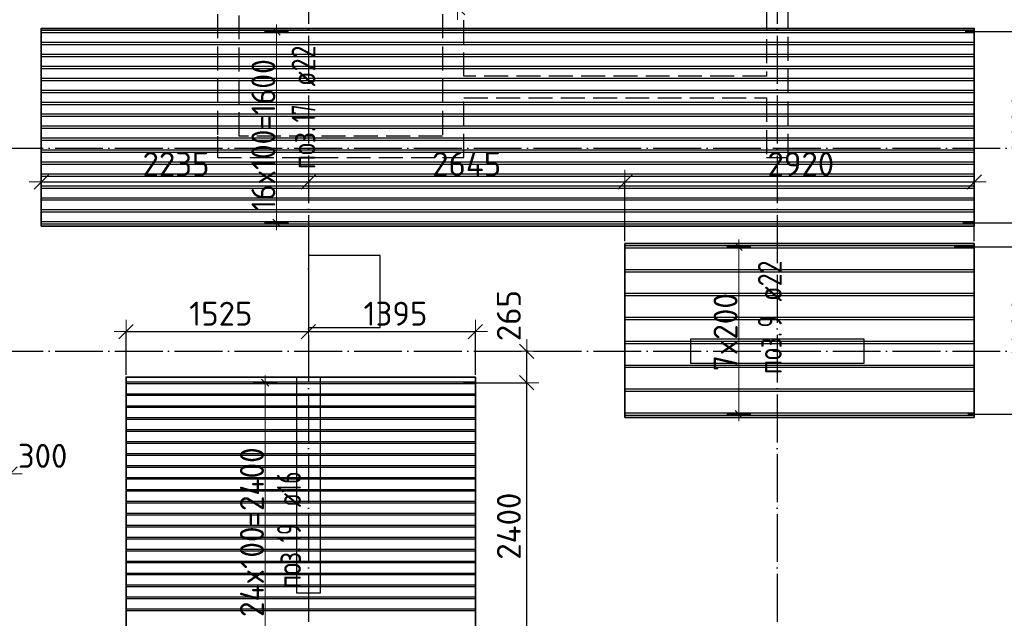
# Model space of a CAD drawing. Header units: millimetres. Extents: x 13527 to 139154, y -122592 to 61893.
# Tile 56 of 128: x 83406 to 91638, y -25534 to -20526. Entities that reach past the tile are written whole.
import ezdxf

# ---------------------------------------------------------------- set-up
doc = ezdxf.new("R2010")
doc.units = ezdxf.units.MM
doc.header["$PDMODE"] = 65
for name, pattern in [('______11', [500, 400, -50, 0, -50]), ('______2', [270, 200, -70]), ('______5', [1100, 800, -100, 100, -100])]:
    doc.linetypes.add(name, pattern=pattern)
doc.layers.add('Арм.стержн. Доп. Арм. ниж.зоны Х', color=7, linetype='Continuous', lineweight=35, true_color=0xff1cff)
doc.layers.add('Осевая линия_ общее', color=7, linetype='______5', lineweight=13, true_color=0xa0a0a0)
for name, color, linetype, lineweight in [('Колонна (1)', 7, 'Continuous', 35), ('Колонна (2)', 7, 'Continuous', 35), ('Размерная линия_ общее_1', 7, 'Continuous', 13), ('Стена_ общее', 7, 'Continuous', 35), ('Фундамент_ общее', 7, 'Continuous', 35)]:
    doc.layers.add(name, color=color, linetype=linetype, lineweight=lineweight)
doc.styles.add('ISOCPEUR', font='ISOCPEUR')
doc.dimstyles.new('DIMSTYLE_10', dxfattribs={"dimtxt": 200, "dimasz": 200, "dimexe": 0, "dimexo": 0, "dimgap": 100, "dimtad": 0, "dimdec": 0, "dimrnd": 5, "dimzin": 12, "dimdsep": 46, "dimtxsty": 'ISOCPEUR', "dimblk1": 'ALL_ML_STRICH', "dimblk2": 'ALL_ML_STRICH', "dimsah": 1, "dimcen": 0, "dimclrd": 7, "dimclre": 256, "dimclrt": 7, "dimadec": 0, "dimazin": 0, "dimtfac": 1, "dimtdec": 0, "dimtix": 1, "dimtmove": 2, "dimatfit": 3, "dimfxl": 0, "dimtvp": 1.2, "dimtzin": 0, "dimlwd": 0, "dimlwe": -3, "dimarcsym": 0})
doc.dimstyles.new('DIMSTYLE_11', dxfattribs={"dimtxt": 200, "dimasz": 200, "dimexe": 0, "dimexo": 0, "dimgap": 100, "dimtad": 0, "dimdec": 0, "dimrnd": 5, "dimzin": 12, "dimdsep": 46, "dimtxsty": 'ISOCPEUR', "dimblk1": 'ALL_ML_STRICH', "dimblk2": 'ALL_ML_STRICH', "dimsah": 1, "dimcen": 0, "dimclrd": 7, "dimclre": 256, "dimclrt": 7, "dimadec": 0, "dimazin": 0, "dimtfac": 1, "dimtdec": 0, "dimtix": 1, "dimtmove": 2, "dimatfit": 3, "dimfxl": 0, "dimtvp": 1.2, "dimtzin": 0, "dimlwd": 0, "dimlwe": -3, "dimarcsym": 0})
doc.dimstyles.new('DIMSTYLE_8', dxfattribs={"dimtxt": 200, "dimasz": 200, "dimexe": 0, "dimexo": 0, "dimgap": 100, "dimtad": 2, "dimdec": 0, "dimrnd": 5, "dimzin": 12, "dimdsep": 46, "dimtxsty": 'ISOCPEUR', "dimblk1": 'ALL_ML_STRICH', "dimblk2": 'ALL_ML_STRICH', "dimsah": 1, "dimcen": 0, "dimclrd": 7, "dimclre": 256, "dimclrt": 7, "dimadec": 0, "dimazin": 0, "dimtfac": 1, "dimtdec": 0, "dimtix": 1, "dimtmove": 2, "dimatfit": 3, "dimfxl": 0, "dimtvp": 1.2, "dimtzin": 0, "dimlwd": 0, "dimlwe": -3, "dimarcsym": 0})
doc.dimstyles.new('DIMSTYLE_9', dxfattribs={"dimtxt": 200, "dimasz": 200, "dimexe": 0, "dimexo": 0, "dimgap": 100, "dimtad": 2, "dimdec": 0, "dimrnd": 5, "dimzin": 12, "dimdsep": 46, "dimtxsty": 'ISOCPEUR', "dimblk1": 'ALL_ML_STRICH', "dimblk2": 'ALL_ML_STRICH', "dimsah": 1, "dimcen": 0, "dimclrd": 7, "dimclre": 256, "dimclrt": 7, "dimadec": 0, "dimazin": 0, "dimtfac": 1, "dimtdec": 0, "dimtix": 1, "dimtmove": 2, "dimatfit": 3, "dimfxl": 0, "dimtzin": 0, "dimlwd": 0, "dimlwe": -3, "dimarcsym": 0})

# ---------------------------------------------------------------- blocks, each defined once
blk = doc.blocks.new('СЛОЖНЫЙ_ОБЪЕКТ_1')
at = {"layer": 'Колонна (1)', "color": 9, "lineweight": -3, "true_color": 0xc7c7c7, "transparency": 33554687}
for p, q in [((85720, -23520), (85720, -25320)), ((85920, -23520), (85720, -23520)), ((85920, -25320), (85920, -23520)), ((85720, -25320), (85920, -25320))]:
    blk.add_line(p, q, dxfattribs=at)
at = {"layer": 'Колонна (2)', "color": 9, "lineweight": -3, "true_color": 0xc7c7c7, "transparency": 33554687}
for p, q in [((89015, -23200), (89015, -23400)), ((90465, -23200), (89015, -23200)), ((90465, -23400), (90465, -23200)), ((89015, -23400), (90465, -23400))]:
    blk.add_line(p, q, dxfattribs=at)
at = {"layer": 'Стена_ общее', "color": 9, "linetype": '______2', "lineweight": -3, "true_color": 0xc7c7c7, "transparency": 33554687}
for p, q in [((89650, -16100), (89650, -21000)), ((89830, -21680), (89830, -16100)), ((85060, -19940), (85060, -21500)), ((85240, -21500), (85240, -19940)), ((86940, -19940), (86940, -21500)), ((87120, -21000), (87120, -19940)), ((89650, -21000), (87120, -21000)), ((87120, -21180), (89650, -21180)), ((87120, -21680), (87120, -21180)), ((89650, -21180), (89650, -21680)), ((85060, -21500), (85060, -21680)), ((86940, -21500), (85240, -21500)), ((85060, -21680), (86940, -21680)), ((86940, -21680), (87120, -21680)), ((89650, -21680), (89830, -21680))]:
    blk.add_line(p, q, dxfattribs=at)
blk = doc.blocks.new('ALL_ML_STRICH')
at = {"color": 0, "linetype": 'ByBlock', "lineweight": -2}
for p, q in [((0, -0.5), (0, 0.5)), ((-1, 0), (0.5, 0)), ((-0.3, -0.3), (0.3, 0.3))]:
    blk.add_line(p, q, dxfattribs=at)
blk = doc.blocks.new('*D87')
at = {"layer": 'DEFPOINTS', "color": 7, "linetype": 'Continuous', "lineweight": 13, "transparency": 33554687}
for p in [(83326.4, -21988.1), (83026.4, -23753.1), (83026.4, -24326.4)]:
    blk.add_point(p, dxfattribs=at)
at = {"layer": 'Размерная линия_ общее_1', "color": 253, "linetype": 'Continuous', "lineweight": -2, "true_color": 0xa0a0a0, "transparency": 33554687}
for p, q in [((83326.4, -22008.1), (83326.4, -24326.4)), ((83026.4, -23773.1), (83026.4, -24326.4))]:
    blk.add_line(p, q, dxfattribs=at)
at = {"layer": 'Размерная линия_ общее_1', "color": 7, "linetype": 'Continuous', "lineweight": -2, "transparency": 33554687}
blk.add_line((83026.4, -24326.4), (83326.4, -24326.4), dxfattribs=at)
at = {"layer": 'Размерная линия_ общее_1', "color": 7, "linetype": 'Continuous', "lineweight": 13, "transparency": 33554687, "xscale": 200, "yscale": 200, "zscale": 200, "rotation": 180}
blk.add_blockref('ALL_ML_STRICH', (83026.4, -24326.4), dxfattribs=at)
at = {"layer": 'Размерная линия_ общее_1', "color": 7, "linetype": 'Continuous', "lineweight": 13, "transparency": 33554687, "xscale": 200, "yscale": 200, "zscale": 200}
blk.add_blockref('ALL_ML_STRICH', (83326.4, -24326.4), dxfattribs=at)
at = {"layer": 'Размерная линия_ общее_1', "color": 7, "linetype": 'Continuous', "lineweight": 13, "transparency": 33554687, "insert": (83598, -24174.9), "char_height": 200, "width": 600, "attachment_point": 5, "style": 'ISOCPEUR'}
blk.add_mtext('\\A1;{300}', dxfattribs=at)
blk = doc.blocks.new('*D92')
at = {"layer": 'DEFPOINTS', "color": 7, "linetype": 'Continuous', "lineweight": 13, "transparency": 33554687}
for p in [(85820, -23100), (84295.9, -23135.8), (84295.9, -23516.2)]:
    blk.add_point(p, dxfattribs=at)
at = {"layer": 'Размерная линия_ общее_1', "color": 253, "linetype": 'Continuous', "lineweight": -2, "true_color": 0xa0a0a0, "transparency": 33554687}
for p, q in [((85820, -23080), (85820, -23135.8)), ((84295.9, -23496.2), (84295.9, -23135.8))]:
    blk.add_line(p, q, dxfattribs=at)
at = {"layer": 'Размерная линия_ общее_1', "color": 7, "linetype": 'Continuous', "lineweight": -2, "transparency": 33554687}
blk.add_line((84295.9, -23135.8), (85820, -23135.8), dxfattribs=at)
at = {"layer": 'Размерная линия_ общее_1', "color": 7, "linetype": 'Continuous', "lineweight": 13, "transparency": 33554687, "xscale": 200, "yscale": 200, "zscale": 200, "rotation": 180}
blk.add_blockref('ALL_ML_STRICH', (84295.9, -23135.8), dxfattribs=at)
at = {"layer": 'Размерная линия_ общее_1', "color": 7, "linetype": 'Continuous', "lineweight": 13, "transparency": 33554687, "xscale": 200, "yscale": 200, "zscale": 200}
blk.add_blockref('ALL_ML_STRICH', (85820, -23135.8), dxfattribs=at)
at = {"layer": 'Размерная линия_ общее_1', "color": 7, "linetype": 'Continuous', "lineweight": 13, "transparency": 33554687, "insert": (85088, -22985.8), "char_height": 200, "width": 800, "attachment_point": 5, "style": 'ISOCPEUR'}
blk.add_mtext('\\A1;{1525}', dxfattribs=at)
blk = doc.blocks.new('*D93')
at = {"layer": 'DEFPOINTS', "color": 7, "linetype": 'Continuous', "lineweight": 13, "transparency": 33554687}
for p in [(85820, -23100), (85820, -23135.8), (87215.9, -23516.2)]:
    blk.add_point(p, dxfattribs=at)
at = {"layer": 'Размерная линия_ общее_1', "color": 253, "linetype": 'Continuous', "lineweight": -2, "true_color": 0xa0a0a0, "transparency": 33554687}
for p, q in [((85820, -23080), (85820, -23135.8)), ((87215.9, -23496.2), (87215.9, -23135.8))]:
    blk.add_line(p, q, dxfattribs=at)
at = {"layer": 'Размерная линия_ общее_1', "color": 7, "linetype": 'Continuous', "lineweight": -2, "transparency": 33554687}
blk.add_line((85820, -23135.8), (87215.9, -23135.8), dxfattribs=at)
at = {"layer": 'Размерная линия_ общее_1', "color": 7, "linetype": 'Continuous', "lineweight": 13, "transparency": 33554687, "xscale": 200, "yscale": 200, "zscale": 200, "rotation": 180}
blk.add_blockref('ALL_ML_STRICH', (85820, -23135.8), dxfattribs=at)
at = {"layer": 'Размерная линия_ общее_1', "color": 7, "linetype": 'Continuous', "lineweight": 13, "transparency": 33554687, "xscale": 200, "yscale": 200, "zscale": 200}
blk.add_blockref('ALL_ML_STRICH', (87215.9, -23135.8), dxfattribs=at)
at = {"layer": 'Размерная линия_ общее_1', "color": 7, "linetype": 'Continuous', "lineweight": 13, "transparency": 33554687, "insert": (86548, -22985.8), "char_height": 200, "width": 800, "attachment_point": 5, "style": 'ISOCPEUR'}
blk.add_mtext('\\A1;{1395}', dxfattribs=at)
blk = doc.blocks.new('*D94')
at = {"layer": 'DEFPOINTS', "color": 7, "linetype": 'Continuous', "lineweight": 13, "transparency": 33554687}
for p in [(87096.3, -23563.2), (87031.7, -25963.2), (87645.7, -25963.2)]:
    blk.add_point(p, dxfattribs=at)
at = {"layer": 'Размерная линия_ общее_1', "color": 253, "linetype": 'Continuous', "lineweight": -2, "true_color": 0xa0a0a0, "transparency": 33554687}
for p, q in [((87116.3, -23563.2), (87645.7, -23563.2)), ((87051.7, -25963.2), (87645.7, -25963.2))]:
    blk.add_line(p, q, dxfattribs=at)
at = {"layer": 'Размерная линия_ общее_1', "color": 7, "linetype": 'Continuous', "lineweight": -2, "transparency": 33554687}
blk.add_line((87645.7, -25963.2), (87645.7, -23563.2), dxfattribs=at)
at = {"layer": 'Размерная линия_ общее_1', "color": 7, "linetype": 'Continuous', "lineweight": 13, "transparency": 33554687, "xscale": 200, "yscale": 200, "zscale": 200}
for p, rotation in [((87645.7, -23563.2), 90), ((87645.7, -25963.2), 270)]:
    blk.add_blockref('ALL_ML_STRICH', p, dxfattribs=dict(at, rotation=rotation))
at = {"layer": 'Размерная линия_ общее_1', "color": 7, "linetype": 'Continuous', "lineweight": 13, "transparency": 33554687, "insert": (87495.7, -24763.2), "char_height": 200, "width": 800, "attachment_point": 5, "rotation": 90, "style": 'ISOCPEUR'}
blk.add_mtext('\\A1;{2400}', dxfattribs=at)
blk = doc.blocks.new('*D95')
at = {"layer": 'DEFPOINTS', "color": 7, "linetype": 'Continuous', "lineweight": 13, "transparency": 33554687}
for p in [(87678, -23300), (87096.3, -23563.2), (87645.7, -23563.2)]:
    blk.add_point(p, dxfattribs=at)
at = {"layer": 'Размерная линия_ общее_1', "color": 253, "linetype": 'Continuous', "lineweight": -2, "true_color": 0xa0a0a0, "transparency": 33554687}
for p, q in [((87658, -23300), (87645.7, -23300)), ((87116.3, -23563.2), (87645.7, -23563.2))]:
    blk.add_line(p, q, dxfattribs=at)
at = {"layer": 'Размерная линия_ общее_1', "color": 7, "linetype": 'Continuous', "lineweight": -2, "transparency": 33554687}
blk.add_line((87645.7, -23563.2), (87645.7, -23300), dxfattribs=at)
at = {"layer": 'Размерная линия_ общее_1', "color": 7, "linetype": 'Continuous', "lineweight": 13, "transparency": 33554687, "xscale": 200, "yscale": 200, "zscale": 200}
for p, rotation in [((87645.7, -23300), 90), ((87645.7, -23563.2), 270)]:
    blk.add_blockref('ALL_ML_STRICH', p, dxfattribs=dict(at, rotation=rotation))
at = {"layer": 'Размерная линия_ общее_1', "color": 7, "linetype": 'Continuous', "lineweight": 13, "transparency": 33554687, "insert": (87495.5, -23001.9), "char_height": 200, "width": 600, "attachment_point": 5, "rotation": 90, "style": 'ISOCPEUR'}
blk.add_mtext('\\A1;{265}', dxfattribs=at)
blk = doc.blocks.new('*D118')
at = {"layer": 'DEFPOINTS', "color": 7, "linetype": 'Continuous', "lineweight": 13, "transparency": 33554687}
for p in [(91198.7, -22426.1), (91312.5, -23826.1), (91949.6, -23826.1)]:
    blk.add_point(p, dxfattribs=at)
at = {"layer": 'Размерная линия_ общее_1', "color": 253, "linetype": 'Continuous', "lineweight": -2, "true_color": 0xa0a0a0, "transparency": 33554687}
for p, q in [((91218.7, -22426.1), (91949.6, -22426.1)), ((91332.5, -23826.1), (91949.6, -23826.1))]:
    blk.add_line(p, q, dxfattribs=at)
at = {"layer": 'Размерная линия_ общее_1', "color": 7, "linetype": 'Continuous', "lineweight": -2, "transparency": 33554687}
blk.add_line((91949.6, -23826.1), (91949.6, -22426.1), dxfattribs=at)
at = {"layer": 'Размерная линия_ общее_1', "color": 7, "linetype": 'Continuous', "lineweight": 13, "transparency": 33554687, "xscale": 200, "yscale": 200, "zscale": 200}
for p, rotation in [((91949.6, -22426.1), 90), ((91949.6, -23826.1), 270)]:
    blk.add_blockref('ALL_ML_STRICH', p, dxfattribs=dict(at, rotation=rotation))
at = {"layer": 'Размерная линия_ общее_1', "color": 7, "linetype": 'Continuous', "lineweight": 13, "transparency": 33554687, "insert": (91799.6, -23106.1), "char_height": 200, "width": 800, "attachment_point": 5, "rotation": 90, "style": 'ISOCPEUR'}
blk.add_mtext('\\A1;{1400}', dxfattribs=at)
blk = doc.blocks.new('*D119')
at = {"layer": 'DEFPOINTS', "color": 7, "linetype": 'Continuous', "lineweight": 13, "transparency": 33554687}
for p in [(91271.1, -22226.1), (91198.7, -22426.1), (91949.6, -22426.1)]:
    blk.add_point(p, dxfattribs=at)
at = {"layer": 'Размерная линия_ общее_1', "color": 253, "linetype": 'Continuous', "lineweight": -2, "true_color": 0xa0a0a0, "transparency": 33554687}
for p, q in [((91291.1, -22226.1), (91949.6, -22226.1)), ((91218.7, -22426.1), (91949.6, -22426.1))]:
    blk.add_line(p, q, dxfattribs=at)
at = {"layer": 'Размерная линия_ общее_1', "color": 7, "linetype": 'Continuous', "lineweight": -2, "transparency": 33554687}
blk.add_line((91949.6, -22426.1), (91949.6, -22226.1), dxfattribs=at)
at = {"layer": 'Размерная линия_ общее_1', "color": 7, "linetype": 'Continuous', "lineweight": 13, "transparency": 33554687, "xscale": 200, "yscale": 200, "zscale": 200}
for p, rotation in [((91949.6, -22226.1), 90), ((91949.6, -22426.1), 270)]:
    blk.add_blockref('ALL_ML_STRICH', p, dxfattribs=dict(at, rotation=rotation))
at = {"layer": 'Размерная линия_ общее_1', "color": 7, "linetype": 'Continuous', "lineweight": 13, "transparency": 33554687, "insert": (92349.6, -21616.1), "char_height": 200, "width": 600, "attachment_point": 5, "rotation": 90, "style": 'ISOCPEUR'}
blk.add_mtext('\\A1;{200}', dxfattribs=at)
blk = doc.blocks.new('*D120')
at = {"layer": 'DEFPOINTS', "color": 7, "linetype": 'Continuous', "lineweight": 13, "transparency": 33554687}
for p in [(91289.1, -20626.1), (91271.1, -22226.1), (91949.6, -22226.1)]:
    blk.add_point(p, dxfattribs=at)
at = {"layer": 'Размерная линия_ общее_1', "color": 253, "linetype": 'Continuous', "lineweight": -2, "true_color": 0xa0a0a0, "transparency": 33554687}
for p, q in [((91309.1, -20626.1), (91949.6, -20626.1)), ((91291.1, -22226.1), (91949.6, -22226.1))]:
    blk.add_line(p, q, dxfattribs=at)
at = {"layer": 'Размерная линия_ общее_1', "color": 7, "linetype": 'Continuous', "lineweight": -2, "transparency": 33554687}
blk.add_line((91949.6, -22226.1), (91949.6, -20626.1), dxfattribs=at)
at = {"layer": 'Размерная линия_ общее_1', "color": 7, "linetype": 'Continuous', "lineweight": 13, "transparency": 33554687, "xscale": 200, "yscale": 200, "zscale": 200}
for p, rotation in [((91949.6, -20626.1), 90), ((91949.6, -22226.1), 270)]:
    blk.add_blockref('ALL_ML_STRICH', p, dxfattribs=dict(at, rotation=rotation))
at = {"layer": 'Размерная линия_ общее_1', "color": 7, "linetype": 'Continuous', "lineweight": 13, "transparency": 33554687, "insert": (91799.6, -21396.1), "char_height": 200, "width": 800, "attachment_point": 5, "rotation": 90, "style": 'ISOCPEUR'}
blk.add_mtext('\\A1;{1600}', dxfattribs=at)
blk = doc.blocks.new('*D121')
at = {"layer": 'DEFPOINTS', "color": 7, "linetype": 'Continuous', "lineweight": 13, "transparency": 33554687}
for p in [(91050.8, -20426.1), (91289.1, -20626.1), (91949.6, -20626.1)]:
    blk.add_point(p, dxfattribs=at)
at = {"layer": 'Размерная линия_ общее_1', "color": 253, "linetype": 'Continuous', "lineweight": -2, "true_color": 0xa0a0a0, "transparency": 33554687}
for p, q in [((91070.8, -20426.1), (91949.6, -20426.1)), ((91309.1, -20626.1), (91949.6, -20626.1))]:
    blk.add_line(p, q, dxfattribs=at)
at = {"layer": 'Размерная линия_ общее_1', "color": 7, "linetype": 'Continuous', "lineweight": -2, "transparency": 33554687}
blk.add_line((91949.6, -20626.1), (91949.6, -20426.1), dxfattribs=at)
at = {"layer": 'Размерная линия_ общее_1', "color": 7, "linetype": 'Continuous', "lineweight": 13, "transparency": 33554687, "xscale": 200, "yscale": 200, "zscale": 200}
for p, rotation in [((91949.6, -20426.1), 90), ((91949.6, -20626.1), 270)]:
    blk.add_blockref('ALL_ML_STRICH', p, dxfattribs=dict(at, rotation=rotation))
at = {"layer": 'Размерная линия_ общее_1', "color": 7, "linetype": 'Continuous', "lineweight": 13, "transparency": 33554687, "insert": (92349.6, -19816.1), "char_height": 200, "width": 600, "attachment_point": 5, "rotation": 90, "style": 'ISOCPEUR'}
blk.add_mtext('\\A1;{200}', dxfattribs=at)
blk = doc.blocks.new('*D130')
at = {"layer": 'DEFPOINTS', "color": 7, "linetype": 'Continuous', "lineweight": 13, "transparency": 33554687}
for p in [(86421.5, -19426.1), (86427.9, -20426.1), (87066.7, -20426.1)]:
    blk.add_point(p, dxfattribs=at)
at = {"layer": 'Размерная линия_ общее_1', "color": 253, "linetype": 'Continuous', "lineweight": -2, "true_color": 0xa0a0a0, "transparency": 33554687}
for p, q in [((86441.5, -19426.1), (87066.7, -19426.1)), ((86447.9, -20426.1), (87066.7, -20426.1))]:
    blk.add_line(p, q, dxfattribs=at)
at = {"layer": 'Размерная линия_ общее_1', "color": 7, "linetype": 'Continuous', "lineweight": -2, "transparency": 33554687}
blk.add_line((87066.7, -20426.1), (87066.7, -19426.1), dxfattribs=at)
at = {"layer": 'Размерная линия_ общее_1', "color": 7, "linetype": 'Continuous', "lineweight": 13, "transparency": 33554687, "xscale": 200, "yscale": 200, "zscale": 200}
for p, rotation in [((87066.7, -19426.1), 90), ((87066.7, -20426.1), 270)]:
    blk.add_blockref('ALL_ML_STRICH', p, dxfattribs=dict(at, rotation=rotation))
at = {"layer": 'Размерная линия_ общее_1', "color": 7, "linetype": 'Continuous', "lineweight": 13, "transparency": 33554687, "insert": (86916.7, -19896.1), "char_height": 200, "width": 800, "attachment_point": 5, "rotation": 90, "style": 'ISOCPEUR'}
blk.add_mtext('\\A1;{1000}', dxfattribs=at)
blk = doc.blocks.new('*D143')
at = {"layer": 'DEFPOINTS', "color": 7, "linetype": 'Continuous', "lineweight": 13, "transparency": 33554687}
for p in [(83586.6, -21882.9), (83586.6, -21882.9), (85820, -21826.1)]:
    blk.add_point(p, dxfattribs=at)
at = {"layer": 'Размерная линия_ общее_1', "color": 253, "linetype": 'Continuous', "lineweight": -2, "true_color": 0xa0a0a0, "transparency": 33554687}
for p, q in [((83586.6, -21882.9), (83586.6, -21882.9)), ((85820, -21846.1), (85820, -21882.9))]:
    blk.add_line(p, q, dxfattribs=at)
at = {"layer": 'Размерная линия_ общее_1', "color": 7, "linetype": 'Continuous', "lineweight": -2, "transparency": 33554687}
blk.add_line((83586.6, -21882.9), (85820, -21882.9), dxfattribs=at)
at = {"layer": 'Размерная линия_ общее_1', "color": 7, "linetype": 'Continuous', "lineweight": 13, "transparency": 33554687, "xscale": 200, "yscale": 200, "zscale": 200, "rotation": 180}
blk.add_blockref('ALL_ML_STRICH', (83586.6, -21882.9), dxfattribs=at)
at = {"layer": 'Размерная линия_ общее_1', "color": 7, "linetype": 'Continuous', "lineweight": 13, "transparency": 33554687, "xscale": 200, "yscale": 200, "zscale": 200}
blk.add_blockref('ALL_ML_STRICH', (85820, -21882.9), dxfattribs=at)
at = {"layer": 'Размерная линия_ общее_1', "color": 7, "linetype": 'Continuous', "lineweight": 13, "transparency": 33554687, "insert": (84713.3, -21732.9), "char_height": 200, "width": 800, "attachment_point": 5, "style": 'ISOCPEUR'}
blk.add_mtext('\\A1;{2235}', dxfattribs=at)
blk = doc.blocks.new('*D144')
at = {"layer": 'DEFPOINTS', "color": 7, "linetype": 'Continuous', "lineweight": 13, "transparency": 33554687}
for p in [(85820, -21826.1), (85820, -21882.9), (88466.6, -22399.1)]:
    blk.add_point(p, dxfattribs=at)
at = {"layer": 'Размерная линия_ общее_1', "color": 253, "linetype": 'Continuous', "lineweight": -2, "true_color": 0xa0a0a0, "transparency": 33554687}
for p, q in [((85820, -21846.1), (85820, -21882.9)), ((88466.6, -22379.1), (88466.6, -21882.9))]:
    blk.add_line(p, q, dxfattribs=at)
at = {"layer": 'Размерная линия_ общее_1', "color": 7, "linetype": 'Continuous', "lineweight": -2, "transparency": 33554687}
blk.add_line((85820, -21882.9), (88466.6, -21882.9), dxfattribs=at)
at = {"layer": 'Размерная линия_ общее_1', "color": 7, "linetype": 'Continuous', "lineweight": 13, "transparency": 33554687, "xscale": 200, "yscale": 200, "zscale": 200, "rotation": 180}
blk.add_blockref('ALL_ML_STRICH', (85820, -21882.9), dxfattribs=at)
at = {"layer": 'Размерная линия_ общее_1', "color": 7, "linetype": 'Continuous', "lineweight": 13, "transparency": 33554687, "xscale": 200, "yscale": 200, "zscale": 200}
blk.add_blockref('ALL_ML_STRICH', (88466.6, -21882.9), dxfattribs=at)
at = {"layer": 'Размерная линия_ общее_1', "color": 7, "linetype": 'Continuous', "lineweight": 13, "transparency": 33554687, "insert": (87143.3, -21732.9), "char_height": 200, "width": 800, "attachment_point": 5, "style": 'ISOCPEUR'}
blk.add_mtext('\\A1;{2645}', dxfattribs=at)
blk = doc.blocks.new('*D145')
at = {"layer": 'DEFPOINTS', "color": 7, "linetype": 'Continuous', "lineweight": 13, "transparency": 33554687}
for p in [(88466.6, -21882.9), (88466.6, -22399.1), (91386.6, -22399.1)]:
    blk.add_point(p, dxfattribs=at)
at = {"layer": 'Размерная линия_ общее_1', "color": 253, "linetype": 'Continuous', "lineweight": -2, "true_color": 0xa0a0a0, "transparency": 33554687}
for p, q in [((88466.6, -22379.1), (88466.6, -21882.9)), ((91386.6, -22379.1), (91386.6, -21882.9))]:
    blk.add_line(p, q, dxfattribs=at)
at = {"layer": 'Размерная линия_ общее_1', "color": 7, "linetype": 'Continuous', "lineweight": -2, "transparency": 33554687}
blk.add_line((88466.6, -21882.9), (91386.6, -21882.9), dxfattribs=at)
at = {"layer": 'Размерная линия_ общее_1', "color": 7, "linetype": 'Continuous', "lineweight": 13, "transparency": 33554687, "xscale": 200, "yscale": 200, "zscale": 200, "rotation": 180}
blk.add_blockref('ALL_ML_STRICH', (88466.6, -21882.9), dxfattribs=at)
at = {"layer": 'Размерная линия_ общее_1', "color": 7, "linetype": 'Continuous', "lineweight": 13, "transparency": 33554687, "xscale": 200, "yscale": 200, "zscale": 200}
blk.add_blockref('ALL_ML_STRICH', (91386.6, -21882.9), dxfattribs=at)
at = {"layer": 'Размерная линия_ общее_1', "color": 7, "linetype": 'Continuous', "lineweight": 13, "transparency": 33554687, "insert": (89936.6, -21732.9), "char_height": 200, "width": 800, "attachment_point": 5, "style": 'ISOCPEUR'}
blk.add_mtext('\\A1;{2920}', dxfattribs=at)

msp = doc.modelspace()

# ---------------------------------------------------------------- linework, layer by layer
at = {"layer": 'Арм.стержн. Доп. Арм. ниж.зоны Х', "color": 7, "linetype": 'Continuous', "lineweight": 13, "transparency": 33554687}
for p, q in [((85553.8, -20626.1), (85553.8, -20566.1)), ((85553.8, -22226.1), (85553.8, -22286.1)), ((89417.5, -22426.1), (89417.5, -22366.1)), ((85458.2, -23563.2), (85458.2, -23503.2)), ((89417.5, -23826.1), (89417.5, -23886.1))]:
    msp.add_line(p, q, dxfattribs=at)
at = {"layer": 'Арм.стержн. Доп. Арм. ниж.зоны Х', "color": 253, "linetype": 'Continuous', "lineweight": -3, "true_color": 0xa0a0a0, "transparency": 33554687}
for p, q in [((85553.8, -20626.1), (85453.8, -20626.1)), ((85553.8, -20626.1), (85653.8, -20626.1)), ((85553.8, -22226.1), (85453.8, -22226.1)), ((85553.8, -22226.1), (85653.8, -22226.1)), ((89417.5, -22426.1), (89317.5, -22426.1)), ((89417.5, -22426.1), (89517.5, -22426.1)), ((85458.2, -23563.2), (85358.2, -23563.2)), ((85458.2, -23563.2), (85558.2, -23563.2)), ((89417.5, -23826.1), (89317.5, -23826.1)), ((89417.5, -23826.1), (89517.5, -23826.1))]:
    msp.add_line(p, q, dxfattribs=at)
at = {"layer": 'Арм.стержн. Доп. Арм. ниж.зоны Х', "color": 7, "linetype": 'Continuous', "lineweight": 25, "transparency": 33554687}
for p, q in [((85583.8, -20656.1), (85523.8, -20596.1)), ((85583.8, -22256.1), (85523.8, -22196.1)), ((89447.5, -22456.1), (89387.5, -22396.1)), ((85488.2, -23593.2), (85428.2, -23533.2)), ((89447.5, -23856.1), (89387.5, -23796.1))]:
    msp.add_line(p, q, dxfattribs=at)
at = {"layer": 'Арм.стержн. Доп. Арм. ниж.зоны Х', "color": 52, "linetype": 'Continuous', "lineweight": 35, "transparency": 33554687}
for points in [[(91386.6, -22253.1), (83586.6, -22253.1), (83586.6, -20599.1), (91386.6, -20599.1), (91386.6, -22253.1)], [(91386.6, -22399.1), (88466.6, -22399.1), (88466.6, -23853.1), (91386.6, -23853.1), (91386.6, -22399.1)], [(87215.9, -23516.2), (84295.9, -23516.2), (84295.9, -26010.2), (87215.9, -26010.2), (87215.9, -23516.2)]]:
    msp.add_lwpolyline(points, dxfattribs=at)
at = {"layer": 'Арм.стержн. Доп. Арм. ниж.зоны Х', "color": 7, "linetype": 'Continuous', "lineweight": 25, "transparency": 33554687}
for points in [[(83586.6, -20615.1), (91386.6, -20615.1), (91386.6, -20637.1), (83586.6, -20637.1), (83586.6, -20615.1)], [(83586.6, -20715.1), (91386.6, -20715.1), (91386.6, -20737.1), (83586.6, -20737.1), (83586.6, -20715.1)], [(83586.6, -20815.1), (91386.6, -20815.1), (91386.6, -20837.1), (83586.6, -20837.1), (83586.6, -20815.1)], [(83586.6, -20915.1), (91386.6, -20915.1), (91386.6, -20937.1), (83586.6, -20937.1), (83586.6, -20915.1)], [(83586.6, -21015.1), (91386.6, -21015.1), (91386.6, -21037.1), (83586.6, -21037.1), (83586.6, -21015.1)], [(83586.6, -21115.1), (91386.6, -21115.1), (91386.6, -21137.1), (83586.6, -21137.1), (83586.6, -21115.1)], [(83586.6, -21215.1), (91386.6, -21215.1), (91386.6, -21237.1), (83586.6, -21237.1), (83586.6, -21215.1)], [(83586.6, -21315.1), (91386.6, -21315.1), (91386.6, -21337.1), (83586.6, -21337.1), (83586.6, -21315.1)], [(83586.6, -21415.1), (91386.6, -21415.1), (91386.6, -21437.1), (83586.6, -21437.1), (83586.6, -21415.1)], [(83586.6, -21515.1), (91386.6, -21515.1), (91386.6, -21537.1), (83586.6, -21537.1), (83586.6, -21515.1)], [(83586.6, -21615.1), (91386.6, -21615.1), (91386.6, -21637.1), (83586.6, -21637.1), (83586.6, -21615.1)], [(83586.6, -21715.1), (91386.6, -21715.1), (91386.6, -21737.1), (83586.6, -21737.1), (83586.6, -21715.1)], [(83586.6, -21815.1), (91386.6, -21815.1), (91386.6, -21837.1), (83586.6, -21837.1), (83586.6, -21815.1)], [(83586.6, -21915.1), (91386.6, -21915.1), (91386.6, -21937.1), (83586.6, -21937.1), (83586.6, -21915.1)], [(83586.6, -22015.1), (91386.6, -22015.1), (91386.6, -22037.1), (83586.6, -22037.1), (83586.6, -22015.1)], [(83586.6, -22115.1), (91386.6, -22115.1), (91386.6, -22137.1), (83586.6, -22137.1), (83586.6, -22115.1)], [(83586.6, -22215.1), (91386.6, -22215.1), (91386.6, -22237.1), (83586.6, -22237.1), (83586.6, -22215.1)], [(88466.6, -22415.1), (91386.6, -22415.1), (91386.6, -22437.1), (88466.6, -22437.1), (88466.6, -22415.1)], [(88466.6, -22615.1), (91386.6, -22615.1), (91386.6, -22637.1), (88466.6, -22637.1), (88466.6, -22615.1)], [(88466.6, -22815.1), (91386.6, -22815.1), (91386.6, -22837.1), (88466.6, -22837.1), (88466.6, -22815.1)], [(88466.6, -23015.1), (91386.6, -23015.1), (91386.6, -23037.1), (88466.6, -23037.1), (88466.6, -23015.1)], [(88466.6, -23215.1), (91386.6, -23215.1), (91386.6, -23237.1), (88466.6, -23237.1), (88466.6, -23215.1)], [(88466.6, -23415.1), (91386.6, -23415.1), (91386.6, -23437.1), (88466.6, -23437.1), (88466.6, -23415.1)], [(84295.9, -23555.2), (87215.9, -23555.2), (87215.9, -23571.2), (84295.9, -23571.2), (84295.9, -23555.2)], [(88466.6, -23615.1), (91386.6, -23615.1), (91386.6, -23637.1), (88466.6, -23637.1), (88466.6, -23615.1)], [(84295.9, -23655.2), (87215.9, -23655.2), (87215.9, -23671.2), (84295.9, -23671.2), (84295.9, -23655.2)], [(84295.9, -23755.2), (87215.9, -23755.2), (87215.9, -23771.2), (84295.9, -23771.2), (84295.9, -23755.2)], [(84295.9, -23855.2), (87215.9, -23855.2), (87215.9, -23871.2), (84295.9, -23871.2), (84295.9, -23855.2)], [(88466.6, -23815.1), (91386.6, -23815.1), (91386.6, -23837.1), (88466.6, -23837.1), (88466.6, -23815.1)], [(84295.9, -23955.2), (87215.9, -23955.2), (87215.9, -23971.2), (84295.9, -23971.2), (84295.9, -23955.2)], [(84295.9, -24055.2), (87215.9, -24055.2), (87215.9, -24071.2), (84295.9, -24071.2), (84295.9, -24055.2)], [(84295.9, -24155.2), (87215.9, -24155.2), (87215.9, -24171.2), (84295.9, -24171.2), (84295.9, -24155.2)], [(84295.9, -24255.2), (87215.9, -24255.2), (87215.9, -24271.2), (84295.9, -24271.2), (84295.9, -24255.2)], [(84295.9, -24355.2), (87215.9, -24355.2), (87215.9, -24371.2), (84295.9, -24371.2), (84295.9, -24355.2)], [(84295.9, -24455.2), (87215.9, -24455.2), (87215.9, -24471.2), (84295.9, -24471.2), (84295.9, -24455.2)], [(84295.9, -24555.2), (87215.9, -24555.2), (87215.9, -24571.2), (84295.9, -24571.2), (84295.9, -24555.2)], [(84295.9, -24655.2), (87215.9, -24655.2), (87215.9, -24671.2), (84295.9, -24671.2), (84295.9, -24655.2)], [(84295.9, -24755.2), (87215.9, -24755.2), (87215.9, -24771.2), (84295.9, -24771.2), (84295.9, -24755.2)], [(84295.9, -24855.2), (87215.9, -24855.2), (87215.9, -24871.2), (84295.9, -24871.2), (84295.9, -24855.2)], [(84295.9, -24955.2), (87215.9, -24955.2), (87215.9, -24971.2), (84295.9, -24971.2), (84295.9, -24955.2)], [(84295.9, -25055.2), (87215.9, -25055.2), (87215.9, -25071.2), (84295.9, -25071.2), (84295.9, -25055.2)], [(84295.9, -25155.2), (87215.9, -25155.2), (87215.9, -25171.2), (84295.9, -25171.2), (84295.9, -25155.2)], [(84295.9, -25255.2), (87215.9, -25255.2), (87215.9, -25271.2), (84295.9, -25271.2), (84295.9, -25255.2)], [(84295.9, -25355.2), (87215.9, -25355.2), (87215.9, -25371.2), (84295.9, -25371.2), (84295.9, -25355.2)], [(84295.9, -25455.2), (87215.9, -25455.2), (87215.9, -25471.2), (84295.9, -25471.2), (84295.9, -25455.2)]]:
    msp.add_lwpolyline(points, dxfattribs=at)
at = {"layer": 'Арм.стержн. Доп. Арм. ниж.зоны Х', "color": 7, "linetype": 'Continuous', "lineweight": 13, "transparency": 33554687}
for points in [[(85553.8, -22226.1), (85553.8, -22226.1), (85553.8, -22226.1), (85553.8, -22226.1), (85553.8, -20626.1), (85553.8, -20626.1)], [(89417.5, -23826.1), (89417.5, -23566.1), (89417.5, -23566.1), (89417.5, -23566.1), (89417.5, -23566.1), (89417.5, -22686.1), (89417.5, -22686.1), (89417.5, -22426.1)], [(85458.2, -25963.2), (85458.2, -25623.2), (85458.2, -25623.2), (85458.2, -25623.2), (85458.2, -25623.2), (85458.2, -23903.2), (85458.2, -23903.2), (85458.2, -23563.2)]]:
    msp.add_lwpolyline(points, dxfattribs=at)
at = {"layer": 'Осевая линия_ общее', "color": 253, "linetype": '______11', "lineweight": -3, "true_color": 0xa0a0a0, "transparency": 33554687}
for p, q in [((85820, -13660), (85820, -31877.9)), ((89740, -13660), (89740, -31877.9)), ((75200, -21600), (119325.4, -21600)), ((75200, -23300), (119325.4, -23300))]:
    msp.add_line(p, q, dxfattribs=at)
at = {"layer": 'Фундамент_ общее', "color": 7, "lineweight": 25, "transparency": 33554687}
for p, q in [((85820, -22500), (85820, -23100)), ((86420, -22500), (85820, -22500)), ((86420, -23100), (86420, -22500)), ((85820, -23100), (86420, -23100))]:
    msp.add_line(p, q, dxfattribs=at)
at = {"layer": 'Фундамент_ общее', "color": 7, "linetype": 'Continuous', "lineweight": 25, "transparency": 33554687}
for p, q in [((85820, -22500), (85820, -23100)), ((86420, -22500), (85820, -22500)), ((86420, -23100), (86420, -22500)), ((85820, -23100), (86420, -23100))]:
    msp.add_line(p, q, dxfattribs=at)

# ---------------------------------------------------------------- block references
at = {"layer": 'Стена_ общее', "color": 9, "linetype": '______2', "lineweight": -3, "true_color": 0xc7c7c7, "transparency": 33554687}
msp.add_blockref('СЛОЖНЫЙ_ОБЪЕКТ_1', (0, 0), dxfattribs=at)

# ---------------------------------------------------------------- texts
at = {"layer": 'Арм.стержн. Доп. Арм. ниж.зоны Х', "color": 7, "linetype": 'Continuous', "lineweight": 13, "transparency": 33554687, "char_height": 200, "attachment_point": 7, "rotation": 90, "style": 'ISOCPEUR'}
for s, insert, width in [('\\W0.90;16x100=1600', (85543.8, -22126.1), 1508.927), ('\\W0.95;7x200', (89407.5, -23466.1), 793.963), ('\\W0.95;24x100=2400', (85448.2, -25523.2), 1633.959)]:
    msp.add_mtext(s, dxfattribs=dict(at, insert=insert, width=width))
at = {"layer": 'Арм.стержн. Доп. Арм. ниж.зоны Х', "color": 7, "linetype": 'Continuous', "lineweight": 25, "transparency": 33554687, "char_height": 200, "attachment_point": 7, "rotation": 90, "style": 'ISOCPEUR'}
for s, insert, width in [('\\W0.79; ø22 ', (85879, -21184.9), 661.987), ('\\W0.62;17', (85879, -21384.9), 262.378), ('\\W0.77;поз.', (85879, -21776.6), 468.039), ('\\W0.79; ø22 ', (89777.6, -22983.3), 661.987), ('\\W0.65;9', (89777.6, -23100), 181.337), ('\\W0.77;поз.', (89777.6, -23491.6), 468.039), ('\\W0.74; ø16 ', (85758.2, -24697.6), 624.254), ('\\W0.62;19', (85758.2, -24897.6), 262.378), ('\\W0.77;поз.', (85758.2, -25289.3), 468.039)]:
    msp.add_mtext(s, dxfattribs=dict(at, insert=insert, width=width))

# ---------------------------------------------------------------- dimensions: what is measured, and where the dimension line sits
at = {"layer": 'Размерная линия_ общее_1', "color": 7, "linetype": 'Continuous', "lineweight": 13, "transparency": 33554687}
for base, p1, p2, dimstyle, picture, middle in [((87066.7, -19426.1), (86447.9, -20426.1), (86441.5, -19426.1), 'DIMSTYLE_9', '*D130', (86916.7, -19896.1)), ((91949.6, -20426.1), (91309.1, -20626.1), (91070.8, -20426.1), 'DIMSTYLE_11', '*D121', (92349.6, -19816.1)), ((91949.6, -20626.1), (91291.1, -22226.1), (91309.1, -20626.1), 'DIMSTYLE_9', '*D120', (91799.6, -21396.1)), ((91949.6, -22226.1), (91218.7, -22426.1), (91291.1, -22226.1), 'DIMSTYLE_10', '*D119', (92349.6, -21616.1)), ((91949.6, -22426.1), (91332.5, -23826.1), (91218.7, -22426.1), 'DIMSTYLE_9', '*D118', (91799.6, -23106.1)), ((87645.7, -23300), (87116.3, -23563.2), (87658, -23300), 'DIMSTYLE_8', '*D95', (87495.5, -23001.9)), ((87645.7, -23563.2), (87051.7, -25963.2), (87116.3, -23563.2), 'DIMSTYLE_9', '*D94', (87495.7, -24763.2))]:
    dim = msp.add_linear_dim(base=base, p1=p1, p2=p2, angle=90, dimstyle=dimstyle, override={"dimpost": '<>', "dimclrd": 7, "dimclre": 253, "dimclrt": 7, "dimlwd": 0, "dimlwe": 65533}, dxfattribs=at)
    dim.commit()
    dim.dimension.update_dxf_attribs({"geometry": picture, "text_midpoint": middle, "dimtype": 160})
for base, p1, p2, dimstyle, picture, middle in [((85820, -21882.9), (83586.6, -21882.9), (85820, -21846.1), 'DIMSTYLE_9', '*D143', (84713.3, -21732.9)), ((88466.6, -21882.9), (85820, -21846.1), (88466.6, -22379.1), 'DIMSTYLE_9', '*D144', (87143.3, -21732.9)), ((91386.6, -21882.9), (88466.6, -22379.1), (91386.6, -22379.1), 'DIMSTYLE_9', '*D145', (89936.6, -21732.9)), ((83326.4, -24326.4), (83026.4, -23773.1), (83326.4, -22008.1), 'DIMSTYLE_8', '*D87', (83598, -24174.9)), ((85820, -23135.8), (84295.9, -23496.2), (85820, -23080), 'DIMSTYLE_9', '*D92', (85088, -22985.8)), ((87215.9, -23135.8), (85820, -23080), (87215.9, -23496.2), 'DIMSTYLE_9', '*D93', (86548, -22985.8))]:
    dim = msp.add_linear_dim(base=base, p1=p1, p2=p2, dimstyle=dimstyle, override={"dimpost": '<>', "dimclrd": 7, "dimclre": 253, "dimclrt": 7, "dimlwd": 0, "dimlwe": 65533}, dxfattribs=at)
    dim.commit()
    dim.dimension.update_dxf_attribs({"geometry": picture, "text_midpoint": middle, "dimtype": 160})

doc.saveas('drawing.dxf')
